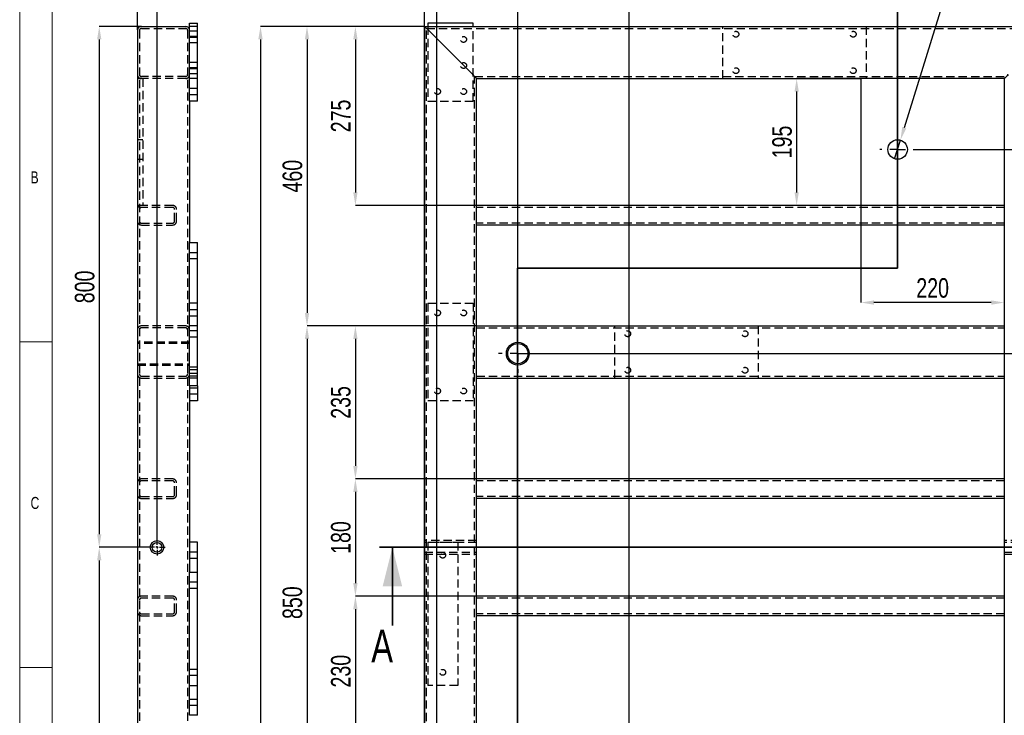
# Model space of a CAD drawing. Header units: millimetres. Extents: x 5 to 589, y 5 to 415.
# Tile 5 of 18: x 5 to 156, y 253 to 359. Entities that reach past the tile are written whole.
import ezdxf

# ---------------------------------------------------------------- set-up
doc = ezdxf.new("R2010")
doc.units = ezdxf.units.MM
doc.header["$PDSIZE"] = -1
doc.linetypes.add('CENTERX2', pattern=[20.32, 12.7, -2.54, 2.54, -2.54])
doc.linetypes.add('HIDDEN', pattern=[1.905, 1.27, -0.635])
for name, color, linetype in [('COTES', 1, 'Continuous'), ('NOTES', 6, 'Continuous'), ('TRAIT-MIXTES', 3, 'CENTERX2'), ('TRAIT-TIRET', 2, 'HIDDEN')]:
    doc.layers.add(name, color=color, linetype=linetype)
doc.layers.add('TRAIT-FORT', color=4, linetype='Continuous', lineweight=25)
doc.styles.add('SLDTEXTSTYLE0', font='TXT', dxfattribs={"width": 0.75})
doc.dimstyles.new('SLDDIMSTYLE0', dxfattribs={"dimtxt": 3, "dimasz": 0.333333, "dimexe": 0, "dimexo": 0.0625, "dimgap": 0.75, "dimtad": 0, "dimtih": 1, "dimtoh": 1, "dimdec": 0, "dimlfac": 10, "dimrnd": 1e-09, "dimdsep": 46, "dimtxsty": 'SLDTEXTSTYLE0', "dimblk1": 'ORIGIN', "dimblk2": 'ORIGIN', "dimsah": 1, "dimcen": 0.09, "dimadec": 0, "dimazin": 2, "dimtfac": 1, "dimtdec": 0, "dimtofl": 0, "dimtmove": 0, "dimatfit": 3, "dimldrblk": 'ORIGIN', "dimfxl": 1, "dimfrac": 2, "dimtolj": 1, "dimtzin": 12, "dimarcsym": 0})
doc.dimstyles.new('SLDDIMSTYLE1', dxfattribs={"dimtxt": 3, "dimasz": 2, "dimexe": 0, "dimexo": 0.0625, "dimgap": 0.75, "dimtad": 0, "dimtih": 1, "dimtoh": 1, "dimdec": 0, "dimlfac": 10, "dimrnd": 1e-09, "dimzin": 12, "dimdsep": 46, "dimtxsty": 'SLDTEXTSTYLE0', "dimsah": 1, "dimcen": 0.09, "dimadec": 0, "dimazin": 3, "dimtfac": 1, "dimtdec": 0, "dimtofl": 0, "dimtmove": 0, "dimatfit": 3, "dimfxl": 1, "dimfrac": 2, "dimtolj": 1, "dimtzin": 12, "dimarcsym": 0})
doc.dimstyles.new('SLDDIMSTYLE2', dxfattribs={"dimtxt": 3, "dimasz": 2, "dimexe": 0, "dimexo": 0.0625, "dimgap": 0.75, "dimtad": 1, "dimdec": 0, "dimlfac": 10, "dimrnd": 1e-09, "dimzin": 12, "dimdsep": 46, "dimtxsty": 'SLDTEXTSTYLE0', "dimsah": 1, "dimcen": 0.09, "dimadec": 0, "dimazin": 3, "dimtfac": 1, "dimtdec": 0, "dimtofl": 0, "dimtmove": 0, "dimatfit": 3, "dimfxl": 1, "dimfrac": 2, "dimtolj": 1, "dimtzin": 12, "dimarcsym": 0})
doc.dimstyles.new('SLDDIMSTYLE3', dxfattribs={"dimtxt": 3, "dimasz": 2, "dimexe": 0, "dimexo": 0.0625, "dimgap": 0.75, "dimtad": 0, "dimtih": 1, "dimtoh": 1, "dimdec": 0, "dimlfac": 10, "dimrnd": 1e-09, "dimzin": 12, "dimdsep": 46, "dimtxsty": 'SLDTEXTSTYLE0', "dimblk1": 'NONE', "dimsah": 1, "dimcen": 0, "dimadec": 0, "dimazin": 3, "dimtfac": 1, "dimtdec": 0, "dimtmove": 0, "dimatfit": 3, "dimldrblk": 'NONE', "dimfxl": 1, "dimfrac": 2, "dimtolj": 1, "dimtzin": 12, "dimarcsym": 0})
doc.dimstyles.new('SLDDIMSTYLE7', dxfattribs={"dimtxt": 3, "dimasz": 2, "dimexe": 0, "dimexo": 0.0625, "dimgap": 0.75, "dimtad": 1, "dimdec": 0, "dimlfac": 10, "dimrnd": 1e-09, "dimzin": 12, "dimdsep": 46, "dimtxsty": 'SLDTEXTSTYLE0', "dimsah": 1, "dimcen": 0.09, "dimadec": 0, "dimazin": 3, "dimtfac": 1, "dimtdec": 0, "dimtmove": 0, "dimatfit": 0, "dimfxl": 1, "dimfrac": 2, "dimtolj": 1, "dimtzin": 12, "dimarcsym": 0})

# ---------------------------------------------------------------- blocks, each defined once
blk = doc.blocks.new('_D_1')
at = {"layer": 'COTES', "color": 0, "lineweight": -2, "transparency": 16777216}
blk.add_line((142.51, 339.53), (172.16, 339.53), dxfattribs=at)
at = {"layer": 'Defpoints', "color": 0, "transparency": 16777216}
for p in [(164.13, 358.43), (142.45, 339.53), (172.16, 339.53)]:
    blk.add_point(p, dxfattribs=at)
at = {"layer": 'COTES', "color": 0, "transparency": 16777216, "insert": (175.54, 339.53), "char_height": 3, "attachment_point": 5, "style": 'SLDTEXTSTYLE0'}
blk.add_mtext('\\A1;189', dxfattribs=at)
blk = doc.blocks.new('_D_2')
at = {"layer": 'COTES', "color": 0, "lineweight": -2, "transparency": 16777216}
blk.add_line((81.53, 308.18), (172.16, 308.18), dxfattribs=at)
at = {"layer": 'Defpoints', "color": 0, "transparency": 16777216}
for p in [(164.13, 358.43), (81.46, 308.18), (172.16, 308.18)]:
    blk.add_point(p, dxfattribs=at)
at = {"layer": 'COTES', "color": 0, "transparency": 16777216, "insert": (175.72, 308.18), "char_height": 3, "attachment_point": 5, "style": 'SLDTEXTSTYLE0'}
blk.add_mtext('\\A1;502', dxfattribs=at)
blk = doc.blocks.new('_D_3')
at = {"layer": 'COTES', "color": 0, "lineweight": -2, "transparency": 16777216}
blk.add_line((81.53, 223.09), (172.16, 223.09), dxfattribs=at)
at = {"layer": 'Defpoints', "color": 0, "transparency": 16777216}
for p in [(164.13, 358.43), (81.46, 223.09), (172.16, 223.09)]:
    blk.add_point(p, dxfattribs=at)
at = {"layer": 'COTES', "color": 0, "transparency": 16777216, "insert": (176.66, 223.09), "char_height": 3, "attachment_point": 5, "style": 'SLDTEXTSTYLE0'}
blk.add_mtext('\\A1;1353', dxfattribs=at)
blk = doc.blocks.new('_D_4')
at = {"layer": 'COTES', "color": 0, "lineweight": -2, "transparency": 16777216}
blk.add_line((101.33, 213.63), (172.16, 213.63), dxfattribs=at)
at = {"layer": 'Defpoints', "color": 0, "transparency": 16777216}
for p in [(164.13, 358.43), (101.27, 213.63), (172.16, 213.63)]:
    blk.add_point(p, dxfattribs=at)
at = {"layer": 'COTES', "color": 0, "transparency": 16777216, "insert": (176.66, 213.63), "char_height": 3, "attachment_point": 5, "style": 'SLDTEXTSTYLE0'}
blk.add_mtext('\\A1;1448', dxfattribs=at)
blk = doc.blocks.new('_D_5')
at = {"layer": 'COTES', "color": 0, "lineweight": -2, "transparency": 16777216}
blk.add_line((69.12, 142.52), (172.16, 142.52), dxfattribs=at)
at = {"layer": 'Defpoints', "color": 0, "transparency": 16777216}
for p in [(164.13, 358.43), (69.05, 142.52), (172.16, 142.52)]:
    blk.add_point(p, dxfattribs=at)
at = {"layer": 'COTES', "color": 0, "transparency": 16777216, "insert": (176.66, 142.52), "char_height": 3, "attachment_point": 5, "style": 'SLDTEXTSTYLE0'}
blk.add_mtext('\\A1;2159', dxfattribs=at)
blk = doc.blocks.new('_D_7')
at = {"layer": 'COTES', "color": 0, "lineweight": -2, "transparency": 16777216}
for p, q in [((63.87, 368.26), (63.87, 368.93)), ((67.13, 367.6), (63.87, 368.26)), ((67.13, 358.49), (67.13, 367.6))]:
    blk.add_line(p, q, dxfattribs=at)
at = {"layer": 'Defpoints', "color": 0, "transparency": 16777216}
for p in [(63.87, 368.93), (67.13, 358.43), (67.13, 358.43)]:
    blk.add_point(p, dxfattribs=at)
at = {"layer": 'COTES', "color": 0, "transparency": 16777216, "insert": (63.87, 370.24), "char_height": 3, "attachment_point": 5, "rotation": 90, "style": 'SLDTEXTSTYLE0'}
blk.add_mtext('\\A1;0', dxfattribs=at)
blk = doc.blocks.new('_ORIGIN')
at = {"color": 0, "linetype": 'ByBlock', "lineweight": -2}
blk.add_line((0, 0), (-1, 0), dxfattribs=at)
blk.add_circle((0, 0), 0.5, dxfattribs=at)
blk = doc.blocks.new('_D_8')
at = {"layer": 'COTES', "color": 0, "lineweight": -2, "transparency": 16777216}
for p, q in [((71.94, 364.93), (71.94, 368.93)), ((69.05, 360.93), (71.94, 364.93)), ((69.05, 145.53), (69.05, 360.93))]:
    blk.add_line(p, q, dxfattribs=at)
at = {"layer": 'Defpoints', "color": 0, "transparency": 16777216}
for p in [(71.94, 368.93), (67.13, 358.43), (69.05, 145.47)]:
    blk.add_point(p, dxfattribs=at)
at = {"layer": 'COTES', "color": 0, "transparency": 16777216, "insert": (71.94, 371.18), "char_height": 3, "attachment_point": 5, "rotation": 90, "style": 'SLDTEXTSTYLE0'}
blk.add_mtext('\\A1;19', dxfattribs=at)
blk = doc.blocks.new('_D_9')
at = {"layer": 'COTES', "color": 0, "lineweight": -2, "transparency": 16777216}
blk.add_line((81.46, 308.24), (81.46, 368.93), dxfattribs=at)
at = {"layer": 'Defpoints', "color": 0, "transparency": 16777216}
for p in [(81.46, 368.93), (67.13, 358.43), (81.46, 308.18)]:
    blk.add_point(p, dxfattribs=at)
at = {"layer": 'COTES', "color": 0, "transparency": 16777216, "insert": (81.46, 372.31), "char_height": 3, "attachment_point": 5, "rotation": 90, "style": 'SLDTEXTSTYLE0'}
blk.add_mtext('\\A1;143', dxfattribs=at)
blk = doc.blocks.new('_D_10')
at = {"layer": 'COTES', "color": 0, "lineweight": -2, "transparency": 16777216}
blk.add_line((98.57, 216.4), (98.57, 368.93), dxfattribs=at)
at = {"layer": 'Defpoints', "color": 0, "transparency": 16777216}
for p in [(98.57, 368.93), (67.13, 358.43), (98.57, 216.33)]:
    blk.add_point(p, dxfattribs=at)
at = {"layer": 'COTES', "color": 0, "transparency": 16777216, "insert": (98.57, 372.31), "char_height": 3, "attachment_point": 5, "rotation": 90, "style": 'SLDTEXTSTYLE0'}
blk.add_mtext('\\A1;314', dxfattribs=at)
blk = doc.blocks.new('_D_11')
at = {"layer": 'COTES', "color": 0, "lineweight": -2, "transparency": 16777216}
blk.add_line((139.75, 364.18), (139.75, 368.93), dxfattribs=at)
at = {"layer": 'Defpoints', "color": 0, "transparency": 16777216}
for p in [(139.75, 368.93), (139.75, 364.12), (67.13, 358.43)]:
    blk.add_point(p, dxfattribs=at)
at = {"layer": 'COTES', "color": 0, "transparency": 16777216, "insert": (139.75, 372.68), "char_height": 3, "attachment_point": 5, "rotation": 90, "style": 'SLDTEXTSTYLE0'}
blk.add_mtext('\\A1;726', dxfattribs=at)
blk = doc.blocks.new('_D_12')
at = {"layer": 'COTES', "color": 0, "lineweight": -2, "transparency": 16777216}
for p, q in [((67.07, 358.43), (41.96, 358.43)), ((41.96, 356.43), (41.96, 73.43)), ((67.07, 71.43), (41.96, 71.43))]:
    blk.add_line(p, q, dxfattribs=at)
at = {"layer": 'COTES', "color": 0, "transparency": 16777216}
for points in [[(41.63, 356.43), (42.3, 356.43), (41.96, 358.43)], [(41.63, 73.43), (42.3, 73.43), (41.96, 71.43)]]:
    blk.add_solid(points, dxfattribs=at)
at = {"layer": 'Defpoints', "color": 0, "transparency": 16777216}
for p in [(67.13, 358.43), (41.96, 71.43), (67.13, 71.43)]:
    blk.add_point(p, dxfattribs=at)
at = {"layer": 'COTES', "color": 0, "transparency": 16777216, "insert": (38.21, 214.93), "char_height": 3, "attachment_point": 2, "rotation": 90, "style": 'SLDTEXTSTYLE0'}
blk.add_mtext('\\A1;2870', dxfattribs=at)
blk = doc.blocks.new('_D_13')
at = {"layer": 'COTES', "color": 0, "lineweight": -2, "transparency": 16777216}
for p, q in [((67.07, 358.43), (49.1, 358.43)), ((49.1, 356.43), (49.1, 314.43)), ((75.07, 312.43), (49.1, 312.43))]:
    blk.add_line(p, q, dxfattribs=at)
at = {"layer": 'COTES', "color": 0, "transparency": 16777216}
for points in [[(48.77, 356.43), (49.43, 356.43), (49.1, 358.43)], [(48.77, 314.43), (49.43, 314.43), (49.1, 312.43)]]:
    blk.add_solid(points, dxfattribs=at)
at = {"layer": 'Defpoints', "color": 0, "transparency": 16777216}
for p in [(67.13, 358.43), (49.1, 312.43), (75.13, 312.43)]:
    blk.add_point(p, dxfattribs=at)
at = {"layer": 'COTES', "color": 0, "transparency": 16777216, "insert": (45.35, 335.43), "char_height": 3, "attachment_point": 2, "rotation": 90, "style": 'SLDTEXTSTYLE0'}
blk.add_mtext('\\A1;460', dxfattribs=at)
blk = doc.blocks.new('_D_14')
at = {"layer": 'COTES', "color": 0, "lineweight": -2, "transparency": 16777216}
for p, q in [((75.07, 312.43), (49.1, 312.43)), ((49.1, 310.43), (49.1, 229.43)), ((75.07, 227.43), (49.1, 227.43))]:
    blk.add_line(p, q, dxfattribs=at)
at = {"layer": 'COTES', "color": 0, "transparency": 16777216}
for points in [[(48.77, 310.43), (49.43, 310.43), (49.1, 312.43)], [(48.77, 229.43), (49.43, 229.43), (49.1, 227.43)]]:
    blk.add_solid(points, dxfattribs=at)
at = {"layer": 'Defpoints', "color": 0, "transparency": 16777216}
for p in [(75.13, 312.43), (49.1, 227.43), (75.13, 227.43)]:
    blk.add_point(p, dxfattribs=at)
at = {"layer": 'COTES', "color": 0, "transparency": 16777216, "insert": (45.35, 269.93), "char_height": 3, "attachment_point": 2, "rotation": 90, "style": 'SLDTEXTSTYLE0'}
blk.add_mtext('\\A1;850', dxfattribs=at)
blk = doc.blocks.new('_D_15')
at = {"layer": 'COTES', "color": 0, "lineweight": -2, "transparency": 16777216}
for p, q in [((67.07, 358.43), (56.53, 358.43)), ((56.53, 356.43), (56.53, 332.93)), ((75.07, 330.93), (56.53, 330.93))]:
    blk.add_line(p, q, dxfattribs=at)
at = {"layer": 'COTES', "color": 0, "transparency": 16777216}
for points in [[(56.2, 356.43), (56.86, 356.43), (56.53, 358.43)], [(56.2, 332.93), (56.86, 332.93), (56.53, 330.93)]]:
    blk.add_solid(points, dxfattribs=at)
at = {"layer": 'Defpoints', "color": 0, "transparency": 16777216}
for p in [(67.13, 358.43), (56.53, 330.93), (75.13, 330.93)]:
    blk.add_point(p, dxfattribs=at)
at = {"layer": 'COTES', "color": 0, "transparency": 16777216, "insert": (52.78, 344.68), "char_height": 3, "attachment_point": 2, "rotation": 90, "style": 'SLDTEXTSTYLE0'}
blk.add_mtext('\\A1;275', dxfattribs=at)
blk = doc.blocks.new('_D_16')
at = {"layer": 'COTES', "color": 0, "lineweight": -2, "transparency": 16777216}
for p, q in [((75.07, 312.43), (56.53, 312.43)), ((56.53, 310.43), (56.53, 290.93)), ((75.07, 288.93), (56.53, 288.93))]:
    blk.add_line(p, q, dxfattribs=at)
at = {"layer": 'COTES', "color": 0, "transparency": 16777216}
for points in [[(56.2, 310.43), (56.86, 310.43), (56.53, 312.43)], [(56.2, 290.93), (56.86, 290.93), (56.53, 288.93)]]:
    blk.add_solid(points, dxfattribs=at)
at = {"layer": 'Defpoints', "color": 0, "transparency": 16777216}
for p in [(75.13, 312.43), (56.53, 288.93), (75.13, 288.93)]:
    blk.add_point(p, dxfattribs=at)
at = {"layer": 'COTES', "color": 0, "transparency": 16777216, "insert": (52.78, 300.68), "char_height": 3, "attachment_point": 2, "rotation": 90, "style": 'SLDTEXTSTYLE0'}
blk.add_mtext('\\A1;235', dxfattribs=at)
blk = doc.blocks.new('_D_17')
at = {"layer": 'COTES', "color": 0, "lineweight": -2, "transparency": 16777216}
for p, q in [((75.07, 288.93), (56.53, 288.93)), ((56.53, 286.93), (56.53, 272.93)), ((75.07, 270.93), (56.53, 270.93))]:
    blk.add_line(p, q, dxfattribs=at)
at = {"layer": 'COTES', "color": 0, "transparency": 16777216}
for points in [[(56.2, 286.93), (56.86, 286.93), (56.53, 288.93)], [(56.2, 272.93), (56.86, 272.93), (56.53, 270.93)]]:
    blk.add_solid(points, dxfattribs=at)
at = {"layer": 'Defpoints', "color": 0, "transparency": 16777216}
for p in [(75.13, 288.93), (56.53, 270.93), (75.13, 270.93)]:
    blk.add_point(p, dxfattribs=at)
at = {"layer": 'COTES', "color": 0, "transparency": 16777216, "insert": (52.78, 279.93), "char_height": 3, "attachment_point": 2, "rotation": 90, "style": 'SLDTEXTSTYLE0'}
blk.add_mtext('\\A1;180', dxfattribs=at)
blk = doc.blocks.new('_D_18')
at = {"layer": 'COTES', "color": 0, "lineweight": -2, "transparency": 16777216}
for p, q in [((75.07, 270.93), (56.53, 270.93)), ((56.53, 268.93), (56.53, 249.88)), ((75.07, 247.88), (56.53, 247.88))]:
    blk.add_line(p, q, dxfattribs=at)
at = {"layer": 'COTES', "color": 0, "transparency": 16777216}
for points in [[(56.2, 268.93), (56.86, 268.93), (56.53, 270.93)], [(56.2, 249.88), (56.86, 249.88), (56.53, 247.88)]]:
    blk.add_solid(points, dxfattribs=at)
at = {"layer": 'Defpoints', "color": 0, "transparency": 16777216}
for p in [(75.13, 270.93), (56.53, 247.88), (75.13, 247.88)]:
    blk.add_point(p, dxfattribs=at)
at = {"layer": 'COTES', "color": 0, "transparency": 16777216, "insert": (52.78, 259.41), "char_height": 3, "attachment_point": 2, "rotation": 90, "style": 'SLDTEXTSTYLE0'}
blk.add_mtext('\\A1;230', dxfattribs=at)
blk = doc.blocks.new('_D_25')
at = {"layer": 'COTES', "color": 0, "lineweight": -2, "transparency": 16777216}
for p, q in [((67.13, 358.49), (67.13, 378.21)), ((69.13, 378.21), (162.13, 378.21)), ((164.13, 358.49), (164.13, 378.21))]:
    blk.add_line(p, q, dxfattribs=at)
at = {"layer": 'COTES', "color": 0, "transparency": 16777216}
for points in [[(69.13, 378.54), (69.13, 377.88), (67.13, 378.21)], [(162.13, 378.54), (162.13, 377.88), (164.13, 378.21)]]:
    blk.add_solid(points, dxfattribs=at)
at = {"layer": 'Defpoints', "color": 0, "transparency": 16777216}
for p in [(164.13, 378.21), (67.13, 358.43), (164.13, 358.43)]:
    blk.add_point(p, dxfattribs=at)
at = {"layer": 'COTES', "color": 0, "transparency": 16777216, "insert": (115.63, 381.96), "char_height": 3, "attachment_point": 2, "style": 'SLDTEXTSTYLE0'}
blk.add_mtext('\\A1;970', dxfattribs=at)
blk = doc.blocks.new('_D_26')
at = {"layer": 'COTES', "color": 0, "lineweight": -2, "transparency": 16777216}
for p, q in [((134.87, 350.43), (124.26, 350.43)), ((124.26, 348.43), (124.26, 332.93)), ((134.07, 330.93), (124.26, 330.93))]:
    blk.add_line(p, q, dxfattribs=at)
at = {"layer": 'COTES', "color": 0, "transparency": 16777216}
for points in [[(123.93, 348.43), (124.59, 348.43), (124.26, 350.43)], [(123.93, 332.93), (124.59, 332.93), (124.26, 330.93)]]:
    blk.add_solid(points, dxfattribs=at)
at = {"layer": 'Defpoints', "color": 0, "transparency": 16777216}
for p in [(134.93, 350.43), (124.26, 330.93), (134.13, 330.93)]:
    blk.add_point(p, dxfattribs=at)
at = {"layer": 'COTES', "color": 0, "transparency": 16777216, "insert": (120.51, 340.68), "char_height": 3, "attachment_point": 2, "rotation": 90, "style": 'SLDTEXTSTYLE0'}
blk.add_mtext('\\A1;195', dxfattribs=at)
blk = doc.blocks.new('_D_27')
at = {"layer": 'COTES', "color": 0, "lineweight": -2, "transparency": 16777216}
for p, q in [((134.13, 330.87), (134.13, 316.02)), ((156.13, 327.87), (156.13, 316.02)), ((154.13, 316.02), (136.13, 316.02))]:
    blk.add_line(p, q, dxfattribs=at)
at = {"layer": 'COTES', "color": 0, "transparency": 16777216}
for points in [[(136.13, 316.36), (136.13, 315.69), (134.13, 316.02)], [(154.13, 316.36), (154.13, 315.69), (156.13, 316.02)]]:
    blk.add_solid(points, dxfattribs=at)
at = {"layer": 'Defpoints', "color": 0, "transparency": 16777216}
for p in [(134.13, 330.93), (156.13, 327.93), (134.13, 316.02)]:
    blk.add_point(p, dxfattribs=at)
at = {"layer": 'COTES', "color": 0, "transparency": 16777216, "insert": (145.13, 319.77), "char_height": 3, "attachment_point": 2, "style": 'SLDTEXTSTYLE0'}
blk.add_mtext('\\A1;220', dxfattribs=at)
blk = doc.blocks.new('_D_30')
at = {"layer": 'COTES', "color": 0, "lineweight": -2, "transparency": 16777216}
for p, q in [((67.13, 358.37), (67.13, 232.31)), ((92.13, 232.31), (69.13, 232.31)), ((94.13, 219.49), (94.13, 232.31))]:
    blk.add_line(p, q, dxfattribs=at)
at = {"layer": 'COTES', "color": 0, "transparency": 16777216}
for points in [[(69.13, 232.65), (69.13, 231.98), (67.13, 232.31)], [(92.13, 232.65), (92.13, 231.98), (94.13, 232.31)]]:
    blk.add_solid(points, dxfattribs=at)
at = {"layer": 'Defpoints', "color": 0, "transparency": 16777216}
for p in [(67.13, 358.43), (67.13, 232.31), (94.13, 219.43)]:
    blk.add_point(p, dxfattribs=at)
at = {"layer": 'COTES', "color": 0, "transparency": 16777216, "insert": (87.38, 236.06), "char_height": 3, "attachment_point": 2, "style": 'SLDTEXTSTYLE0'}
blk.add_mtext('\\A1;270', dxfattribs=at)
blk = doc.blocks.new('_D_31')
at = {"layer": 'COTES', "color": 0, "lineweight": -2, "transparency": 16777216}
for p, q in [((149.09, 369.88), (140.78, 342.88)), ((151.09, 369.88), (149.09, 369.88)), ((139.3, 338.1), (140.19, 340.97))]:
    blk.add_line(p, q, dxfattribs=at)
at = {"layer": 'COTES', "color": 0, "transparency": 16777216}
blk.add_solid([(140.46, 342.98), (141.09, 342.78), (140.19, 340.97)], dxfattribs=at)
at = {"layer": 'Defpoints', "color": 0, "transparency": 16777216}
for p in [(140.19, 340.97), (139.3, 338.1)]:
    blk.add_point(p, dxfattribs=at)
at = {"layer": 'COTES', "color": 0, "transparency": 16777216, "insert": (151.84, 371.38), "char_height": 3, "attachment_point": 1, "style": 'SLDTEXTSTYLE0'}
blk.add_mtext('\\A1;∅30', dxfattribs=at)
blk = doc.blocks.new('_NONE')
blk = doc.blocks.new('SW_CENTERMARKSYMBOL_0')
at = {"layer": 'TRAIT-MIXTES', "color": 0}
for p, q in [((0, 2.4), (0, 2.7)), ((-2.4, 0), (-2.7, 0)), ((0, 0), (-1.2, 0)), ((0, 0), (0, 1.2)), ((0, 0), (0, -1.2)), ((0, 0), (1.2, 0)), ((2.4, 0), (2.7, 0)), ((0, -2.4), (0, -2.7))]:
    blk.add_line(p, q, dxfattribs=at)
blk = doc.blocks.new('SW_CENTERMARKSYMBOL_1')
at = {"layer": 'TRAIT-MIXTES', "color": 0}
for p, q in [((0, 2.4), (0, 2.95)), ((-2.4, 0), (-2.95, 0)), ((0, 0), (-1.2, 0)), ((0, 0), (0, 1.2)), ((0, 0), (0, -1.2)), ((0, 0), (1.2, 0)), ((2.4, 0), (2.95, 0)), ((0, -2.4), (0, -2.95))]:
    blk.add_line(p, q, dxfattribs=at)
blk = doc.blocks.new('_D_78')
at = {"layer": 'COTES', "color": 0, "lineweight": -2, "transparency": 16777216}
for p, q in [((23.62, 358.43), (17.21, 358.43)), ((17.21, 356.43), (17.21, 280.43)), ((24.77, 278.43), (17.21, 278.43))]:
    blk.add_line(p, q, dxfattribs=at)
at = {"layer": 'COTES', "color": 0, "transparency": 16777216}
for points in [[(16.88, 356.43), (17.54, 356.43), (17.21, 358.43)], [(16.88, 280.43), (17.54, 280.43), (17.21, 278.43)]]:
    blk.add_solid(points, dxfattribs=at)
at = {"layer": 'Defpoints', "color": 0, "transparency": 16777216}
for p in [(23.68, 358.43), (17.21, 278.43), (24.83, 278.43)]:
    blk.add_point(p, dxfattribs=at)
at = {"layer": 'COTES', "color": 0, "transparency": 16777216, "insert": (13.46, 318.43), "char_height": 3, "attachment_point": 2, "rotation": 90, "style": 'SLDTEXTSTYLE0'}
blk.add_mtext('\\A1;800', dxfattribs=at)
blk = doc.blocks.new('_D_79')
at = {"layer": 'COTES', "color": 0, "lineweight": -2, "transparency": 16777216}
for p, q in [((21.08, 364.53), (19.08, 364.53)), ((23.08, 357.89), (23.08, 364.53)), ((23.08, 364.53), (26.08, 364.53)), ((26.08, 279.74), (26.08, 364.53)), ((28.08, 364.53), (34.96, 364.53))]:
    blk.add_line(p, q, dxfattribs=at)
at = {"layer": 'COTES', "color": 0, "transparency": 16777216}
for points in [[(21.08, 364.86), (21.08, 364.2), (23.08, 364.53)], [(28.08, 364.86), (28.08, 364.2), (26.08, 364.53)]]:
    blk.add_solid(points, dxfattribs=at)
at = {"layer": 'Defpoints', "color": 0, "transparency": 16777216}
for p in [(23.08, 364.53), (23.08, 357.83), (26.08, 279.68)]:
    blk.add_point(p, dxfattribs=at)
at = {"layer": 'COTES', "color": 0, "transparency": 16777216, "insert": (32.52, 368.28), "char_height": 3, "attachment_point": 2, "style": 'SLDTEXTSTYLE0'}
blk.add_mtext('\\A1;30', dxfattribs=at)
blk = doc.blocks.new('_D_80')
at = {"layer": 'COTES', "color": 0, "lineweight": -2, "transparency": 16777216}
for p, q in [((24.77, 278.43), (17.21, 278.43)), ((17.21, 276.43), (17.21, 150.43)), ((24.77, 148.43), (17.21, 148.43))]:
    blk.add_line(p, q, dxfattribs=at)
at = {"layer": 'COTES', "color": 0, "transparency": 16777216}
for points in [[(16.88, 276.43), (17.54, 276.43), (17.21, 278.43)], [(16.88, 150.43), (17.54, 150.43), (17.21, 148.43)]]:
    blk.add_solid(points, dxfattribs=at)
at = {"layer": 'Defpoints', "color": 0, "transparency": 16777216}
for p in [(24.83, 278.43), (17.21, 148.43), (24.83, 148.43)]:
    blk.add_point(p, dxfattribs=at)
at = {"layer": 'COTES', "color": 0, "transparency": 16777216, "insert": (13.46, 213.43), "char_height": 3, "attachment_point": 2, "rotation": 90, "style": 'SLDTEXTSTYLE0'}
blk.add_mtext('\\A1;1300', dxfattribs=at)
blk = doc.blocks.new('SW_CENTERMARKSYMBOL_33')
at = {"layer": 'TRAIT-MIXTES', "color": 0}
for p, q in [((-0.4, 0), (-1.25, 0)), ((0, 0), (-0.2, 0)), ((0, 0.4), (0, 1.25)), ((0, 0), (0, 0.2)), ((0, 0), (0, -0.2)), ((0, 0), (0.2, 0)), ((0.4, 0), (1.25, 0)), ((0, -0.4), (0, -1.25))]:
    blk.add_line(p, q, dxfattribs=at)

msp = doc.modelspace()

# ---------------------------------------------------------------- linework, layer by layer
at = {"lineweight": 18}
for p, q in [((5, 415), (5, 5)), ((10, 410), (10, 10)), ((32.28, 356.93), (31.08, 356.93)), ((32.28, 355.93), (31.08, 355.93)), ((32.28, 352.93), (31.08, 352.93)), ((32.28, 351.93), (31.08, 351.93)), ((32.28, 348.93), (31.08, 348.93)), ((32.28, 348.93), (31.08, 348.93)), ((32.28, 347.93), (31.08, 347.93)), ((32.28, 347.93), (31.08, 347.93)), ((5, 310), (10, 310)), ((10, 260), (5, 260))]:
    msp.add_line(p, q, dxfattribs=at)
at = {"lineweight": 35}
for p, q in [((139.75, 364.12), (139.75, 321.3)), ((139.75, 321.3), (81.43, 321.3)), ((81.43, 321.3), (81.43, 63.43)), ((170.45, 278.43), (60.21, 278.43)), ((62.21, 266.43), (62.21, 278.43))]:
    msp.add_line(p, q, dxfattribs=at)
msp.add_solid([(62.21, 278.43), (60.71, 272.43), (63.71, 272.43)], dxfattribs=at)
at = {"layer": 'TRAIT-FORT', "lineweight": 25}
for p, q in [((23.68, 358.43), (30.48, 358.43)), ((31.08, 346.93), (31.08, 358.93)), ((31.08, 358.93), (32.28, 358.93)), ((32.28, 346.93), (32.28, 358.93)), ((67.13, 358.43), (164.13, 358.43)), ((67.13, 71.43), (67.13, 358.43)), ((67.63, 358.93), (67.63, 358.43)), ((74.63, 358.93), (67.63, 358.93)), ((74.63, 358.43), (74.63, 358.93)), ((23.08, 357.83), (23.08, 72.03)), ((74.53, 351.03), (67.73, 357.83)), ((75.13, 350.43), (134.13, 350.43)), ((75.13, 330.93), (75.13, 350.43)), ((134.13, 350.43), (134.13, 330.93)), ((156.13, 350.43), (134.13, 350.43)), ((156.13, 350.43), (156.13, 330.93)), ((32.28, 346.93), (31.08, 346.93)), ((31.08, 346.93), (31.08, 325.23)), ((75.13, 330.33), (75.13, 330.93)), ((134.13, 330.93), (75.13, 330.93)), ((75.13, 328.53), (75.13, 330.33)), ((156.13, 330.93), (134.13, 330.93)), ((156.13, 330.93), (156.13, 330.33)), ((156.13, 330.33), (156.13, 328.53)), ((75.13, 327.93), (75.13, 328.53)), ((156.13, 328.53), (156.13, 327.93)), ((75.13, 312.43), (75.13, 327.93)), ((156.13, 327.93), (75.13, 327.93)), ((156.13, 327.93), (156.13, 312.43)), ((31.08, 303.23), (31.08, 325.23)), ((31.08, 325.23), (32.28, 325.23)), ((32.28, 303.23), (32.28, 325.23)), ((75.13, 311.83), (75.13, 312.43)), ((75.13, 312.43), (156.13, 312.43)), ((75.13, 305.03), (75.13, 311.83)), ((156.13, 312.43), (156.13, 311.83)), ((156.13, 311.83), (156.13, 305.03)), ((75.13, 304.43), (75.13, 305.03)), ((75.13, 304.43), (156.13, 304.43)), ((75.13, 288.93), (75.13, 304.43)), ((156.13, 305.03), (156.13, 304.43)), ((156.13, 304.43), (156.13, 288.93)), ((32.28, 303.23), (31.08, 303.23)), ((31.08, 303.23), (31.08, 274.63)), ((32.28, 303.23), (32.28, 300.93)), ((32.28, 300.93), (31.08, 300.93)), ((156.13, 288.93), (75.13, 288.93)), ((75.13, 288.33), (75.13, 288.93)), ((156.13, 288.93), (156.13, 288.33)), ((75.13, 286.53), (75.13, 288.33)), ((156.13, 288.33), (156.13, 286.53)), ((75.13, 285.93), (75.13, 286.53)), ((75.13, 270.93), (75.13, 285.93)), ((156.13, 285.93), (75.13, 285.93)), ((156.13, 286.53), (156.13, 285.93)), ((156.13, 285.93), (156.13, 270.93)), ((32.28, 279.23), (31.08, 279.23)), ((32.28, 274.63), (32.28, 279.23)), ((31.08, 252.63), (31.08, 274.63)), ((31.08, 274.63), (32.28, 274.63)), ((32.28, 252.63), (32.28, 274.63)), ((156.13, 270.93), (75.13, 270.93)), ((75.13, 270.33), (75.13, 270.93)), ((156.13, 270.93), (156.13, 270.33)), ((75.13, 268.53), (75.13, 270.33)), ((156.13, 270.33), (156.13, 268.53)), ((75.13, 267.93), (75.13, 268.53)), ((75.13, 247.88), (75.13, 267.93)), ((156.13, 267.93), (75.13, 267.93)), ((156.13, 268.53), (156.13, 267.93)), ((156.13, 267.93), (156.13, 247.88)), ((32.28, 252.63), (31.08, 252.63))]:
    msp.add_line(p, q, dxfattribs=at)
at = {"layer": 'TRAIT-FORT', "lineweight": 25, "flags": 128}
for points in [[(67.73, 357.83), (67.63, 357.94), (67.53, 358.04), (67.43, 358.13), (67.35, 358.22), (67.27, 358.29), (67.21, 358.35), (67.17, 358.39), (67.14, 358.42), (67.13, 358.43)], [(67.13, 358.43), (67.14, 358.42), (67.17, 358.39), (67.21, 358.35), (67.27, 358.29), (67.35, 358.22), (67.43, 358.13), (67.53, 358.04), (67.63, 357.94), (67.73, 357.83)], [(75.13, 350.43), (75.12, 350.44), (75.09, 350.48), (75.03, 350.53), (74.96, 350.61), (74.86, 350.7), (74.76, 350.8), (74.65, 350.91), (74.53, 351.03)], [(74.53, 351.03), (74.65, 350.91), (74.76, 350.8), (74.86, 350.7), (74.96, 350.61), (75.03, 350.53), (75.09, 350.48), (75.12, 350.44), (75.13, 350.43)], [(156.13, 350.43), (156.14, 350.44), (156.18, 350.48), (156.23, 350.53), (156.31, 350.61), (156.4, 350.7), (156.5, 350.8), (156.61, 350.91), (156.73, 351.03)], [(156.73, 351.03), (156.61, 350.91), (156.5, 350.8), (156.4, 350.7), (156.31, 350.61), (156.23, 350.53), (156.18, 350.48), (156.14, 350.44), (156.13, 350.43)]]:
    msp.add_lwpolyline(points, dxfattribs=at)
at = {"layer": 'TRAIT-FORT', "lineweight": 25}
for centre, radius in [((139.75, 339.53), 1.5), ((81.46, 308.18), 1.75), ((81.46, 308.18), 1.55), ((26.08, 278.43), 1.05), ((26.08, 278.43), 0.75)]:
    msp.add_circle(centre, radius, dxfattribs=at)
for centre, start, end in [((23.68, 357.83), 90, 180), ((30.48, 357.83), 0, 90)]:
    msp.add_arc(centre, 0.6, start, end, dxfattribs=at)
at = {"layer": 'TRAIT-TIRET'}
for p, q in [((32.28, 358.43), (31.08, 358.43)), ((67.63, 358.43), (67.63, 346.93)), ((74.63, 346.93), (74.63, 358.43)), ((112.93, 350.43), (112.93, 358.43)), ((134.93, 358.43), (134.93, 350.43)), ((23.38, 357.83), (23.38, 72.03)), ((23.68, 358.13), (30.48, 358.13)), ((30.78, 357.83), (30.78, 72.03)), ((32.28, 357.68), (31.08, 357.68)), ((32.28, 356.88), (31.08, 356.88)), ((31.08, 356.78), (32.28, 356.78)), ((67.43, 358.13), (163.83, 358.13)), ((67.43, 143.17), (67.43, 358.13)), ((31.08, 355.98), (32.28, 355.98)), ((32.28, 352.88), (31.08, 352.88)), ((30.48, 350.73), (23.68, 350.73)), ((32.28, 352.08), (31.08, 352.08)), ((31.08, 351.98), (32.28, 351.98)), ((31.08, 351.18), (32.28, 351.18)), ((74.83, 350.73), (156.43, 350.73)), ((74.83, 79.13), (74.83, 350.73)), ((23.88, 350.43), (23.08, 350.43)), ((30.48, 350.43), (23.68, 350.43)), ((23.88, 350.43), (23.88, 330.93)), ((32.28, 350.43), (31.08, 350.43)), ((32.28, 348.88), (31.08, 348.88)), ((31.08, 347.98), (32.28, 347.98)), ((67.63, 346.93), (74.63, 346.93)), ((23.88, 341.03), (23.08, 341.03)), ((23.08, 338.03), (23.88, 338.03)), ((23.88, 330.93), (23.08, 330.93)), ((28.48, 330.93), (23.68, 330.93)), ((28.48, 330.63), (23.68, 330.63)), ((28.78, 328.53), (28.78, 330.33)), ((29.08, 328.53), (29.08, 330.33)), ((156.13, 330.63), (75.13, 330.63)), ((23.68, 328.23), (28.48, 328.23)), ((156.13, 328.23), (75.13, 328.23)), ((23.68, 327.93), (28.48, 327.93)), ((32.28, 323.68), (31.08, 323.68)), ((31.08, 322.78), (32.28, 322.78)), ((32.28, 315.93), (31.08, 315.93)), ((67.63, 315.93), (74.63, 315.93)), ((67.63, 315.93), (67.63, 300.93)), ((74.63, 315.93), (74.63, 300.93)), ((32.28, 314.88), (31.08, 314.88)), ((31.08, 313.98), (32.28, 313.98)), ((30.48, 312.43), (23.68, 312.43)), ((30.48, 312.13), (23.68, 312.13)), ((32.28, 312.43), (31.08, 312.43)), ((32.28, 311.68), (31.08, 311.68)), ((75.13, 312.13), (156.13, 312.13)), ((96.33, 304.43), (96.33, 312.43)), ((118.33, 312.43), (118.33, 304.43)), ((31.08, 309.93), (23.08, 309.93)), ((23.38, 309.93), (23.08, 309.93)), ((31.08, 309.93), (30.78, 309.93)), ((31.08, 310.78), (32.28, 310.78)), ((31.08, 309.73), (23.08, 309.73)), ((23.08, 306.63), (31.08, 306.63)), ((23.08, 306.43), (31.08, 306.43)), ((23.08, 306.43), (23.38, 306.43)), ((30.78, 306.43), (31.08, 306.43)), ((32.28, 306.08), (31.08, 306.08)), ((32.28, 305.68), (31.08, 305.68)), ((23.68, 304.73), (30.48, 304.73)), ((23.68, 304.43), (30.48, 304.43)), ((31.08, 305.18), (32.28, 305.18)), ((31.08, 304.78), (32.28, 304.78)), ((32.28, 304.43), (31.08, 304.43)), ((75.13, 304.73), (156.13, 304.73)), ((32.28, 302.88), (31.08, 302.88)), ((31.08, 301.98), (32.28, 301.98)), ((74.63, 300.93), (67.63, 300.93)), ((28.48, 288.93), (23.68, 288.93)), ((28.48, 288.63), (23.68, 288.63)), ((28.78, 286.53), (28.78, 288.33)), ((29.08, 286.53), (29.08, 288.33)), ((156.13, 288.63), (75.13, 288.63)), ((23.68, 286.23), (28.48, 286.23)), ((23.68, 285.93), (28.48, 285.93)), ((156.13, 286.23), (75.13, 286.23)), ((67.13, 277.38), (67.13, 279.48)), ((75.13, 279.48), (67.13, 279.48)), ((67.43, 279.48), (67.13, 279.48)), ((75.13, 279.18), (67.13, 279.18)), ((67.63, 279.23), (72.23, 279.23)), ((67.63, 279.23), (67.63, 257.23)), ((72.23, 279.23), (72.23, 257.23)), ((75.13, 279.48), (74.83, 279.48)), ((164.13, 279.48), (156.13, 279.48)), ((156.43, 279.48), (156.13, 279.48)), ((164.13, 279.18), (156.13, 279.18)), ((32.28, 277.68), (31.08, 277.68)), ((31.08, 276.78), (32.28, 276.78)), ((67.13, 277.68), (75.13, 277.68)), ((67.13, 277.38), (75.13, 277.38)), ((67.13, 277.38), (67.43, 277.38)), ((74.83, 277.38), (75.13, 277.38)), ((156.13, 277.68), (164.13, 277.68)), ((156.13, 277.38), (164.13, 277.38)), ((156.13, 277.38), (156.43, 277.38)), ((32.28, 273.08), (31.08, 273.08)), ((31.08, 272.18), (32.28, 272.18)), ((28.48, 270.93), (23.68, 270.93)), ((28.48, 270.63), (23.68, 270.63)), ((156.13, 270.63), (75.13, 270.63)), ((28.78, 268.53), (28.78, 270.33)), ((29.08, 268.53), (29.08, 270.33)), ((23.68, 268.23), (28.48, 268.23)), ((23.68, 267.93), (28.48, 267.93)), ((156.13, 268.23), (75.13, 268.23)), ((32.28, 259.68), (31.08, 259.68)), ((31.08, 258.78), (32.28, 258.78)), ((31.08, 257.23), (32.28, 257.23)), ((72.23, 257.23), (67.63, 257.23)), ((32.28, 255.08), (31.08, 255.08)), ((31.08, 254.18), (32.28, 254.18))]:
    msp.add_line(p, q, dxfattribs=at)
for centre in [(73.13, 356.43), (114.93, 357.23), (132.93, 357.23), (73.13, 352.43), (114.93, 351.63), (132.93, 351.63), (69.13, 348.43), (73.13, 348.43), (69.13, 314.43), (73.13, 314.43), (98.33, 311.23), (116.33, 311.23), (98.33, 305.63), (116.33, 305.63), (69.13, 302.43), (73.13, 302.43), (69.93, 277.23), (69.93, 259.23)]:
    msp.add_circle(centre, 0.45, dxfattribs=at)
for centre, radius, start, end in [((23.68, 357.83), 0.3, 90, 180), ((30.48, 357.83), 0.3, 0, 90), ((23.68, 351.03), 0.6, 180, 270), ((23.68, 351.03), 0.3, 180, 270), ((30.48, 351.03), 0.6, 270, 0), ((30.48, 351.03), 0.3, 270, 0), ((23.68, 330.33), 0.6, 90, 180), ((23.68, 330.33), 0.3, 90, 180), ((28.48, 330.33), 0.6, 0, 90), ((28.48, 330.33), 0.3, 0, 90), ((23.68, 328.53), 0.6, 180, 270), ((23.68, 328.53), 0.3, 180, 270), ((28.48, 328.53), 0.6, 270, 0), ((28.48, 328.53), 0.3, 270, 0), ((23.68, 311.83), 0.6, 90, 180), ((23.68, 311.83), 0.3, 90, 180), ((30.48, 311.83), 0.6, 0, 90), ((30.48, 311.83), 0.3, 0, 90), ((23.68, 305.03), 0.6, 180, 270), ((23.68, 305.03), 0.3, 180, 270), ((30.48, 305.03), 0.3, 270, 0), ((30.48, 305.03), 0.6, 270, 0), ((23.68, 288.33), 0.6, 90, 180), ((28.48, 288.33), 0.6, 0, 90), ((23.68, 288.33), 0.3, 90, 180), ((28.48, 288.33), 0.3, 0, 90), ((23.68, 286.53), 0.6, 180, 270), ((23.68, 286.53), 0.3, 180, 270), ((28.48, 286.53), 0.6, 270, 0), ((28.48, 286.53), 0.3, 270, 0), ((23.68, 270.33), 0.6, 90, 180), ((23.68, 270.33), 0.3, 90, 180), ((28.48, 270.33), 0.6, 0, 90), ((28.48, 270.33), 0.3, 0, 90), ((23.68, 268.53), 0.6, 180, 270), ((23.68, 268.53), 0.3, 180, 270), ((28.48, 268.53), 0.3, 270, 0), ((28.48, 268.53), 0.6, 270, 0)]:
    msp.add_arc(centre, radius, start, end, dxfattribs=at)

# ---------------------------------------------------------------- block references
at = {"layer": 'TRAIT-MIXTES'}
for name, p in [('SW_CENTERMARKSYMBOL_0', (139.75, 339.53)), ('SW_CENTERMARKSYMBOL_1', (81.46, 308.18)), ('SW_CENTERMARKSYMBOL_33', (26.08, 278.43))]:
    msp.add_blockref(name, p, dxfattribs=at)

# ---------------------------------------------------------------- texts
at = {"insert": (58.96, 265.76), "char_height": 5, "attachment_point": 1, "style": 'SLDTEXTSTYLE0'}
msp.add_mtext('A', dxfattribs=at)
at = {"layer": 'NOTES', "char_height": 1.85, "attachment_point": 1, "style": 'SLDTEXTSTYLE0'}
for s, insert in [('B', (6.67, 336.17)), ('C', (6.67, 286.17))]:
    msp.add_mtext(s, dxfattribs=dict(at, insert=insert))

# ---------------------------------------------------------------- dimensions: what is measured, and where the dimension line sits
at = {"layer": 'COTES'}
for base, p1, p2, dimstyle, picture, middle in [((164.13, 378.21), (67.13, 358.43), (164.13, 358.43), 'SLDDIMSTYLE2', '_D_25', (115.63, 378.21)), ((23.08, 364.53), (26.08, 279.68), (23.08, 357.83), 'SLDDIMSTYLE7', '_D_79', (32.52, 364.53)), ((67.13, 232.31), (94.13, 219.43), (67.13, 358.43), 'SLDDIMSTYLE2', '_D_30', (87.38, 232.31)), ((134.13, 316.02), (156.13, 327.93), (134.13, 330.93), 'SLDDIMSTYLE2', '_D_27', (145.13, 316.02))]:
    dim = msp.add_linear_dim(base=base, p1=p1, p2=p2, dimstyle=dimstyle, dxfattribs=at)
    dim.commit()
    dim.dimension.update_dxf_attribs({"geometry": picture, "text_midpoint": middle, "dimtype": 160})
for feature_location, offset, dtype, origin, dimstyle, picture, middle in [((139.75, 364.12), (0, 4.81), 1, (67.13, 358.43), 'SLDDIMSTYLE1', '_D_11', (139.75, 372.68)), ((81.46, 308.18), (0, 60.75), 1, (67.13, 358.43), 'SLDDIMSTYLE1', '_D_9', (81.46, 372.31)), ((98.57, 216.33), (0, 152.6), 1, (67.13, 358.43), 'SLDDIMSTYLE1', '_D_10', (98.57, 372.31)), ((69.05, 145.47), (2.89, 223.46), 1, (67.13, 358.43), 'SLDDIMSTYLE1', '_D_8', (71.94, 371.18)), ((67.13137926, 358.43067688), (-3.2642345, 10.5), 1, (67.13137926, 358.43067688), 'SLDDIMSTYLE0', '_D_7', (63.86714477, 370.24317688)), ((69.05, 142.52), (103.11, 0), 0, (164.13, 358.43), 'SLDDIMSTYLE1', '_D_5', (176.66, 142.52)), ((81.4637, 308.1818), (90.6976, 0), 0, (164.1314, 358.4307), 'SLDDIMSTYLE1', '_D_2', (175.7237, 308.1818)), ((81.46, 223.09), (90.7, 0), 0, (164.13, 358.43), 'SLDDIMSTYLE1', '_D_3', (176.66, 223.09)), ((101.27, 213.63), (70.89, 0), 0, (164.13, 358.43), 'SLDDIMSTYLE1', '_D_4', (176.66, 213.63)), ((142.45, 339.53), (29.72, 0), 0, (164.13, 358.43), 'SLDDIMSTYLE1', '_D_1', (175.54, 339.53))]:
    dim = msp.add_ordinate_dim(feature_location=feature_location, offset=offset, dtype=dtype, origin=origin, dimstyle=dimstyle, dxfattribs=at)
    dim.commit()
    dim.dimension.update_dxf_attribs({"geometry": picture, "text_midpoint": middle})
dim = msp.add_diameter_dim_2p(p1=(139.3, 338.1), p2=(140.19, 340.97), dimstyle='SLDDIMSTYLE3', dxfattribs=at)
dim.commit()
dim.dimension.update_dxf_attribs({"geometry": '_D_31', "text_midpoint": (154.66, 369.88), "dimtype": 163})
for base, p1, p2, picture, middle in [((17.21, 278.43), (23.68, 358.43), (24.83, 278.43), '_D_78', (17.21, 318.43)), ((41.96, 71.43), (67.13, 358.43), (67.13, 71.43), '_D_12', (41.96, 214.93)), ((49.1, 312.43), (67.13, 358.43), (75.13, 312.43), '_D_13', (49.1, 335.43)), ((56.53, 330.93), (67.13, 358.43), (75.13, 330.93), '_D_15', (56.53, 344.68)), ((124.26, 330.93), (134.93, 350.43), (134.13, 330.93), '_D_26', (124.26, 340.68)), ((49.1, 227.43), (75.13, 312.43), (75.13, 227.43), '_D_14', (49.1, 269.93)), ((56.53, 288.93), (75.13, 312.43), (75.13, 288.93), '_D_16', (56.53, 300.68)), ((56.53, 270.93), (75.13, 288.93), (75.13, 270.93), '_D_17', (56.53, 279.93)), ((17.21, 148.43), (24.83, 278.43), (24.83, 148.43), '_D_80', (17.21, 213.43)), ((56.53079253, 247.88067688), (75.13137926, 270.93067688), (75.13137926, 247.88067688), '_D_18', (56.53079253, 259.40567688))]:
    dim = msp.add_linear_dim(base=base, p1=p1, p2=p2, angle=90, dimstyle='SLDDIMSTYLE2', dxfattribs=at)
    dim.commit()
    dim.dimension.update_dxf_attribs({"geometry": picture, "text_midpoint": middle, "dimtype": 160})

doc.saveas('drawing.dxf')
